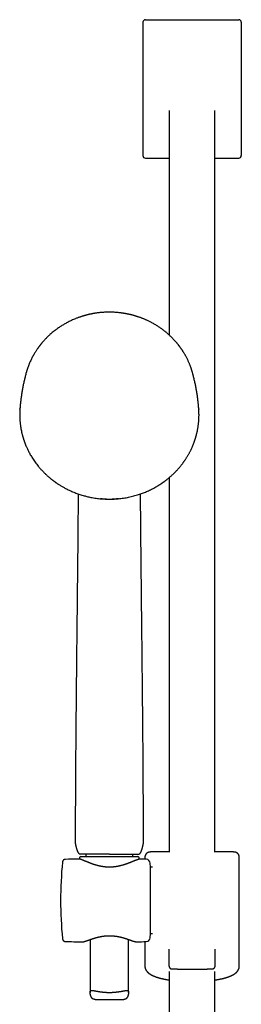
# Model space of a CAD drawing. Header units: millimetres. Extents: x 8 to 822, y 12 to 1777.
# Tile 13 of 14: x 373 to 459, y 1393 to 1777. Entities that reach past the tile are written whole.
import ezdxf

# ---------------------------------------------------------------- set-up
doc = ezdxf.new("R2010")
doc.units = ezdxf.units.MM

msp = doc.modelspace()

# ---------------------------------------------------------------- linework, layer by layer
at = {"color": 7, "linetype": 'Continuous', "lineweight": 30}
for p, q in [((420.98, 1776.13), (420.98, 1724.16)), ((421.99, 1777.13), (427.65, 1777.13)), ((427.65, 1777.13), (452.65, 1777.13)), ((452.65, 1777.13), (458.31, 1777.13)), ((459.32, 1776.13), (459.32, 1724.16)), ((431.25, 1741.78), (431.25, 1654.13)), ((449.05, 1452.48), (449.05, 1741.78)), ((421.95, 1723.13), (431.25, 1723.13)), ((449.05, 1723.13), (458.35, 1723.13)), ((375.53, 1639.54), (375.53, 1639.53)), ((440.28, 1639.53), (440.28, 1639.54)), ((373.06, 1625.28), (373.06, 1625.31)), ((442.75, 1625.31), (442.75, 1625.27)), ((431.25, 1598.55), (431.25, 1452.48)), ((394.61, 1456.08), (394.61, 1456.08)), ((394.64, 1455.79), (394.64, 1455.79)), ((421.17, 1455.79), (421.17, 1455.79)), ((421.2, 1456.09), (421.2, 1456.09)), ((398.8, 1451.71), (398.8, 1450.71)), ((417, 1450.71), (417, 1451.71)), ((389.65, 1448.59), (389.65, 1448.59)), ((390.75, 1449.64), (390.75, 1449.64)), ((395.88, 1449.78), (395.87, 1449.78)), ((396.28, 1450.19), (396.3, 1449.73)), ((396.78, 1450.71), (419.03, 1450.71)), ((419.51, 1449.7), (419.53, 1450.19)), ((419.93, 1449.74), (419.93, 1449.74)), ((421.76, 1450.48), (421.76, 1449.7)), ((423.9, 1446.58), (423.82, 1448.16)), ((458.54, 1408.02), (458.54, 1450.48)), ((424.75, 1446.58), (423.9, 1446.58)), ((423.9, 1420.68), (423.9, 1446.58)), ((389.65, 1418.68), (389.65, 1418.68)), ((390.75, 1417.63), (390.75, 1417.63)), ((397.27, 1417.46), (397.27, 1417.46)), ((400.4, 1418.36), (400.4, 1397.76)), ((415.4, 1397.76), (415.4, 1418.39)), ((418.54, 1417.49), (418.54, 1417.49)), ((421.76, 1417.57), (421.76, 1408.02)), ((423.82, 1419.1), (423.9, 1420.68)), ((423.9, 1420.68), (424.75, 1420.68)), ((431.21, 1407.98), (431.21, 1414.61)), ((449.09, 1407.98), (449.09, 1414.61)), ((431.25, 1405.96), (431.25, 1145.68)), ((449.05, 1145.68), (449.05, 1405.96)), ((402.32, 1395.03), (413.49, 1395.03))]:
    msp.add_line(p, q, dxfattribs=at)
for centre, radius, start, end in [((538.9, 1433.63), 150, 174.2779, 185.7217), ((407.17, 949.91), 500, 91.2951, 91.8829), ((396.78, 1450.21), 0.5, 90, 182.4813), ((419.03, 1450.21), 0.5, 357.5187, 90), ((407.17, 949.91), 500, 88.2697, 88.5377), ((422.22, 1448.08), 1.6, 3, 88.2697), ((407.17, 1917.36), 500, 268.1172, 268.8649), ((407.17, 1917.36), 500, 271.3029, 271.7303), ((422.22, 1419.19), 1.6, 271.7303, 357)]:
    msp.add_arc(centre, radius, start, end, dxfattribs=at)
for centre, major_axis, ratio, start_param, end_param in [((421.99, 1776.13), (1.01, 0), 0.994104, 1.570796, 3.141593), ((458.31, 1776.13), (1.01, 0), 0.994104, 0, 1.570796), ((421.99, 1724.2), (0.3, 1.03), 0.933269, 1.877469, 3.410712), ((458.31, 1724.2), (0.3, -1.03), 0.933269, 6.014066, 7.547309)]:
    msp.add_ellipse(centre, major_axis=major_axis, ratio=ratio, start_param=start_param, end_param=end_param, dxfattribs=at)
for points, knots in [([(440.28, 1639.54), (440.27, 1639.59), (440.24, 1639.69), (440.19, 1639.84), (440.14, 1640.01), (440.09, 1640.19), (440.03, 1640.38), (439.97, 1640.59), (439.89, 1640.81), (439.81, 1641.06), (439.72, 1641.34), (439.61, 1641.66), (439.49, 1641.99), (439.34, 1642.36), (439.18, 1642.77), (438.99, 1643.23), (438.78, 1643.71), (438.56, 1644.21), (438.31, 1644.74), (438.06, 1645.22), (437.84, 1645.65), (437.63, 1646.04), (437.41, 1646.42), (437.2, 1646.8), (436.99, 1647.15), (436.79, 1647.48), (436.59, 1647.78), (436.41, 1648.06), (436.24, 1648.32), (436.08, 1648.56), (435.93, 1648.78), (435.79, 1648.98), (435.66, 1649.16), (435.55, 1649.32), (435.44, 1649.46), (435.36, 1649.57), (435.29, 1649.66), (435.24, 1649.73), (435.2, 1649.79), (435.16, 1649.84), (435.12, 1649.89), (435.07, 1649.96), (435.01, 1650.03), (434.94, 1650.13), (434.84, 1650.25), (434.73, 1650.4), (434.6, 1650.56), (434.45, 1650.74), (434.19, 1651.06), (433.82, 1651.5), (433.33, 1652.05), (432.84, 1652.57), (432.36, 1653.07), (431.89, 1653.53), (431.5, 1653.9), (431.2, 1654.18), (430.97, 1654.39), (430.73, 1654.6), (430.46, 1654.83), (430.16, 1655.09), (429.82, 1655.37), (429.43, 1655.68), (429.01, 1656.01), (428.57, 1656.34), (428.09, 1656.69), (427.59, 1657.04), (427.07, 1657.39), (426.53, 1657.73), (425.97, 1658.08), (425.37, 1658.44), (424.8, 1658.76), (424.27, 1659.04), (423.79, 1659.29), (423.29, 1659.54), (422.8, 1659.78), (422.31, 1660), (421.84, 1660.2), (421.39, 1660.4), (420.95, 1660.57), (420.51, 1660.75), (420.05, 1660.92), (419.59, 1661.08), (419.15, 1661.23), (418.74, 1661.37), (418.34, 1661.49), (418, 1661.6), (417.7, 1661.69), (417.44, 1661.76), (417.19, 1661.83), (416.97, 1661.89), (416.78, 1661.94), (416.62, 1661.98), (416.5, 1662.01), (416.4, 1662.03), (416.32, 1662.05), (416.24, 1662.07), (416.16, 1662.09), (416.05, 1662.12), (415.91, 1662.15), (415.73, 1662.19), (415.52, 1662.24), (415.27, 1662.29), (414.99, 1662.35), (414.69, 1662.41), (414.35, 1662.47), (413.98, 1662.54), (413.58, 1662.61), (413.15, 1662.67), (412.68, 1662.74), (412.19, 1662.81), (411.66, 1662.87), (411.08, 1662.92), (410.47, 1662.97), (409.82, 1663.01), (409.19, 1663.04), (408.57, 1663.06), (407.9, 1663.07), (407.17, 1663.06), (406.4, 1663.04), (405.66, 1663), (404.94, 1662.94), (404.25, 1662.88), (403.65, 1662.81), (403.14, 1662.74), (402.72, 1662.68), (402.31, 1662.62), (401.91, 1662.55), (401.53, 1662.49), (401.15, 1662.42), (400.82, 1662.35), (400.54, 1662.29), (400.32, 1662.24), (400.12, 1662.2), (399.94, 1662.16), (399.8, 1662.13), (399.69, 1662.1), (399.61, 1662.08), (399.55, 1662.07), (399.5, 1662.05), (399.44, 1662.04), (399.37, 1662.02), (399.27, 1662), (399.15, 1661.97), (399.02, 1661.93), (398.87, 1661.89), (398.71, 1661.85), (398.53, 1661.8), (398.32, 1661.74), (398.08, 1661.67), (397.8, 1661.59), (397.5, 1661.5), (397.17, 1661.4), (396.83, 1661.29), (396.44, 1661.16), (396.02, 1661.01), (395.57, 1660.85), (395.12, 1660.68), (394.58, 1660.46), (393.94, 1660.2), (393.22, 1659.87), (392.53, 1659.54), (391.86, 1659.21), (391.21, 1658.87), (390.59, 1658.52), (390, 1658.18), (389.43, 1657.83), (388.87, 1657.48), (388.31, 1657.1), (387.73, 1656.7), (387.15, 1656.28), (386.56, 1655.83), (385.96, 1655.35), (385.36, 1654.85), (384.84, 1654.39), (384.41, 1654), (384.07, 1653.68), (383.73, 1653.35), (383.39, 1653.01), (383.07, 1652.68), (382.76, 1652.35), (382.47, 1652.04), (382.21, 1651.75), (381.97, 1651.47), (381.75, 1651.21), (381.54, 1650.97), (381.36, 1650.75), (381.19, 1650.54), (381.06, 1650.37), (380.96, 1650.25), (380.89, 1650.15), (380.82, 1650.06), (380.77, 1650), (380.73, 1649.95), (380.7, 1649.91), (380.68, 1649.88), (380.64, 1649.83), (380.6, 1649.78), (380.54, 1649.7), (380.47, 1649.6), (380.38, 1649.48), (380.28, 1649.34), (380.16, 1649.17), (380.03, 1648.99), (379.89, 1648.8), (379.71, 1648.53), (379.48, 1648.19), (379.21, 1647.78), (378.91, 1647.3), (378.59, 1646.75), (378.23, 1646.13), (377.88, 1645.48), (377.55, 1644.83), (377.24, 1644.19), (376.96, 1643.57), (376.73, 1643.02), (376.54, 1642.56), (376.41, 1642.21), (376.28, 1641.87), (376.16, 1641.55), (376.06, 1641.24), (375.96, 1640.96), (375.88, 1640.69), (375.8, 1640.45), (375.73, 1640.23), (375.67, 1640.03), (375.62, 1639.85), (375.57, 1639.69), (375.54, 1639.59), (375.53, 1639.54)], [0, 0, 0, 0, 0.001645, 0.00357, 0.005513, 0.007703, 0.010147, 0.012793, 0.015609, 0.018595, 0.022334, 0.026309, 0.03052, 0.034968, 0.040572, 0.046512, 0.052786, 0.059396, 0.06634, 0.07362, 0.0787, 0.083932, 0.089296, 0.09448, 0.099374, 0.103899, 0.108146, 0.112112, 0.1158, 0.119275, 0.122459, 0.125353, 0.127955, 0.130268, 0.132289, 0.13402, 0.135258, 0.136288, 0.137109, 0.137763, 0.138546, 0.139518, 0.140666, 0.141986, 0.143889, 0.146065, 0.148512, 0.151231, 0.154211, 0.163137, 0.171781, 0.180143, 0.188225, 0.196025, 0.203544, 0.206992, 0.210552, 0.21435, 0.218387, 0.222662, 0.228132, 0.233948, 0.240111, 0.24662, 0.253476, 0.260678, 0.267785, 0.275201, 0.282924, 0.290955, 0.299294, 0.305424, 0.311711, 0.318154, 0.324551, 0.330725, 0.336572, 0.342204, 0.347621, 0.352824, 0.358739, 0.364348, 0.369654, 0.374656, 0.379353, 0.383747, 0.387036, 0.390131, 0.393033, 0.39568, 0.397985, 0.399948, 0.401251, 0.402342, 0.403272, 0.404197, 0.405128, 0.406114, 0.407911, 0.410063, 0.412568, 0.415428, 0.418642, 0.42221, 0.426133, 0.430409, 0.43504, 0.440025, 0.445363, 0.451056, 0.457103, 0.463505, 0.470911, 0.478273, 0.485478, 0.492527, 0.499421, 0.508479, 0.517252, 0.525742, 0.533947, 0.541868, 0.549506, 0.554489, 0.559344, 0.56407, 0.568667, 0.573135, 0.577474, 0.581654, 0.584628, 0.587289, 0.589636, 0.591669, 0.59339, 0.594522, 0.59546, 0.596205, 0.596757, 0.597288, 0.598181, 0.599368, 0.60075, 0.602318, 0.604072, 0.606012, 0.608138, 0.610451, 0.613496, 0.616814, 0.620405, 0.624267, 0.628403, 0.63281, 0.638325, 0.64385, 0.649292, 0.654651, 0.664011, 0.673105, 0.681933, 0.690495, 0.698956, 0.707141, 0.715048, 0.722677, 0.730266, 0.738121, 0.746244, 0.754616, 0.763255, 0.77216, 0.781333, 0.790773, 0.796188, 0.801688, 0.807271, 0.812938, 0.818482, 0.823722, 0.828658, 0.833291, 0.83762, 0.841645, 0.845366, 0.848784, 0.851898, 0.854707, 0.856287, 0.857751, 0.859036, 0.860044, 0.860775, 0.86118, 0.861685, 0.862349, 0.863174, 0.864159, 0.865698, 0.867514, 0.869607, 0.871977, 0.874624, 0.877537, 0.880552, 0.886206, 0.892022, 0.898, 0.906262, 0.914816, 0.923661, 0.932797, 0.940779, 0.948971, 0.95737, 0.962214, 0.966794, 0.971112, 0.975167, 0.979025, 0.982611, 0.985925, 0.988967, 0.991738, 0.994194, 0.99639, 0.998325, 1, 1, 1, 1]), ([(375.52, 1639.53), (375.52, 1639.51), (375.45, 1639.26), (375.32, 1638.77), (375.13, 1638.06), (374.95, 1637.34), (374.78, 1636.62), (374.61, 1635.9), (374.45, 1635.17), (374.3, 1634.44), (374.16, 1633.71), (374.02, 1632.97), (373.89, 1632.23), (373.77, 1631.5), (373.66, 1630.75), (373.55, 1630.01), (373.45, 1629.26), (373.36, 1628.51), (373.28, 1627.77), (373.2, 1627.01), (373.13, 1626.26), (373.08, 1625.69), (373.06, 1625.37), (373.05, 1625.31)], [0, 0, 0, 0, 0.003802, 0.055165, 0.106578, 0.158038, 0.209544, 0.261093, 0.312683, 0.364313, 0.415979, 0.46768, 0.519413, 0.571177, 0.622969, 0.674788, 0.726631, 0.778496, 0.830382, 0.882285, 0.934204, 0.986137, 1, 1, 1, 1]), ([(442.76, 1625.31), (442.74, 1625.54), (442.7, 1626.02), (442.64, 1626.75), (442.56, 1627.5), (442.48, 1628.25), (442.39, 1629), (442.29, 1629.74), (442.19, 1630.49), (442.08, 1631.23), (441.96, 1631.97), (441.83, 1632.7), (441.7, 1633.44), (441.56, 1634.17), (441.41, 1634.9), (441.26, 1635.62), (441.09, 1636.34), (440.93, 1637.06), (440.75, 1637.78), (440.57, 1638.49), (440.41, 1639.08), (440.31, 1639.42), (440.28, 1639.53)], [0, 0, 0, 0, 0.0477544, 0.09961, 0.1514424, 0.2032495, 0.2550293, 0.3067797, 0.3584986, 0.4101838, 0.4618334, 0.5134451, 0.565017, 0.6165467, 0.6680323, 0.7194716, 0.7708624, 0.8222025, 0.8734897, 0.924722, 0.975897, 1, 1, 1, 1]), ([(373.05, 1625.29), (373.05, 1625.26), (373.05, 1625.19), (373.04, 1625.07), (373.03, 1624.94), (373.03, 1624.81), (373.02, 1624.67), (373.01, 1624.52), (373, 1624.34), (372.99, 1624.13), (372.98, 1623.89), (372.98, 1623.6), (372.97, 1623.26), (372.97, 1622.86), (372.98, 1622.44), (372.99, 1621.95), (373.01, 1621.4), (373.05, 1620.82), (373.09, 1620.23), (373.15, 1619.65), (373.22, 1619.06), (373.32, 1618.38), (373.44, 1617.61), (373.61, 1616.74), (373.76, 1616.05), (373.88, 1615.54), (373.97, 1615.2), (374.06, 1614.87), (374.14, 1614.56), (374.23, 1614.26), (374.31, 1614), (374.38, 1613.76), (374.45, 1613.55), (374.51, 1613.36), (374.56, 1613.2), (374.6, 1613.07), (374.64, 1612.96), (374.67, 1612.88), (374.69, 1612.81), (374.72, 1612.74), (374.75, 1612.65), (374.78, 1612.55), (374.83, 1612.42), (374.89, 1612.26), (374.96, 1612.07), (375.04, 1611.86), (375.13, 1611.63), (375.23, 1611.38), (375.34, 1611.11), (375.45, 1610.83), (375.61, 1610.46), (375.82, 1609.98), (376.09, 1609.43), (376.38, 1608.82), (376.72, 1608.17), (377.1, 1607.48), (377.5, 1606.82), (377.94, 1606.1), (378.44, 1605.34), (379, 1604.54), (379.58, 1603.75), (380.12, 1603.07), (380.6, 1602.49), (381.02, 1602), (381.47, 1601.51), (381.94, 1601.01), (382.4, 1600.54), (382.84, 1600.1), (383.27, 1599.69), (383.72, 1599.28), (384.18, 1598.87), (384.59, 1598.52), (384.95, 1598.23), (385.23, 1598), (385.49, 1597.79), (385.74, 1597.6), (385.96, 1597.43), (386.16, 1597.28), (386.32, 1597.15), (386.47, 1597.05), (386.59, 1596.96), (386.7, 1596.88), (386.78, 1596.82), (386.84, 1596.78), (386.89, 1596.75), (386.95, 1596.71), (387.02, 1596.65), (387.12, 1596.58), (387.24, 1596.5), (387.39, 1596.4), (387.56, 1596.28), (387.84, 1596.1), (388.22, 1595.84), (388.72, 1595.53), (389.23, 1595.22), (389.75, 1594.92), (390.29, 1594.62), (390.88, 1594.3), (391.51, 1593.98), (392.2, 1593.64), (392.9, 1593.32), (393.64, 1593), (394.41, 1592.68), (395.23, 1592.37), (396.03, 1592.09), (396.83, 1591.83), (397.63, 1591.59), (398.41, 1591.37), (399.18, 1591.18), (399.94, 1591), (400.79, 1590.82), (401.71, 1590.65), (402.72, 1590.5), (403.73, 1590.37), (404.75, 1590.27), (405.76, 1590.19), (406.78, 1590.15), (407.8, 1590.13), (408.82, 1590.14), (409.84, 1590.18), (410.86, 1590.25), (411.88, 1590.34), (412.89, 1590.47), (413.9, 1590.62), (414.91, 1590.8), (415.9, 1591), (416.89, 1591.24), (417.87, 1591.5), (418.78, 1591.76), (419.61, 1592.03), (420.38, 1592.3), (421.16, 1592.59), (421.94, 1592.9), (422.74, 1593.24), (423.55, 1593.61), (424.36, 1594.01), (425.18, 1594.43), (425.84, 1594.79), (426.34, 1595.08), (426.68, 1595.28), (427, 1595.48), (427.29, 1595.66), (427.57, 1595.83), (427.82, 1595.99), (428.04, 1596.15), (428.25, 1596.28), (428.44, 1596.41), (428.6, 1596.52), (428.73, 1596.62), (428.85, 1596.7), (428.95, 1596.77), (429.03, 1596.83), (429.11, 1596.88), (429.21, 1596.95), (429.32, 1597.04), (429.45, 1597.13), (429.6, 1597.24), (429.77, 1597.36), (429.94, 1597.5), (430.12, 1597.63), (430.3, 1597.77), (430.56, 1597.98), (430.89, 1598.25), (431.31, 1598.6), (431.74, 1598.97), (432.19, 1599.37), (432.65, 1599.79), (433.07, 1600.2), (433.45, 1600.58), (433.79, 1600.93), (434.12, 1601.28), (434.44, 1601.62), (434.74, 1601.95), (435.04, 1602.29), (435.33, 1602.64), (435.62, 1602.99), (435.89, 1603.33), (436.14, 1603.65), (436.38, 1603.96), (436.6, 1604.25), (436.79, 1604.52), (436.98, 1604.78), (437.17, 1605.05), (437.36, 1605.33), (437.57, 1605.64), (437.79, 1605.98), (438.02, 1606.34), (438.26, 1606.73), (438.51, 1607.15), (438.74, 1607.56), (438.97, 1607.96), (439.18, 1608.35), (439.39, 1608.75), (439.59, 1609.15), (439.79, 1609.56), (439.98, 1609.97), (440.16, 1610.37), (440.32, 1610.75), (440.47, 1611.11), (440.61, 1611.45), (440.73, 1611.76), (440.84, 1612.05), (440.93, 1612.28), (440.99, 1612.45), (441.03, 1612.57), (441.07, 1612.66), (441.09, 1612.74), (441.11, 1612.8), (441.14, 1612.86), (441.16, 1612.94), (441.2, 1613.04), (441.24, 1613.17), (441.3, 1613.34), (441.37, 1613.56), (441.45, 1613.82), (441.53, 1614.1), (441.62, 1614.4), (441.72, 1614.74), (441.82, 1615.13), (441.93, 1615.56), (442.04, 1616.03), (442.14, 1616.48), (442.24, 1616.92), (442.32, 1617.34), (442.39, 1617.78), (442.48, 1618.31), (442.57, 1618.94), (442.66, 1619.64), (442.72, 1620.32), (442.77, 1620.98), (442.81, 1621.61), (442.83, 1622.22), (442.84, 1622.74), (442.84, 1623.16), (442.83, 1623.5), (442.83, 1623.83), (442.82, 1624.14), (442.81, 1624.42), (442.79, 1624.68), (442.78, 1624.9), (442.77, 1625.11), (442.76, 1625.23), (442.76, 1625.29)], [0, 0, 0, 0, 0.000951, 0.00193, 0.003036, 0.004253, 0.00557, 0.006974, 0.008466, 0.010552, 0.012788, 0.015174, 0.018604, 0.022304, 0.026272, 0.03051, 0.035893, 0.041374, 0.046842, 0.052297, 0.05774, 0.063171, 0.071403, 0.079606, 0.08778, 0.090983, 0.094182, 0.097376, 0.100428, 0.103231, 0.105785, 0.10809, 0.110147, 0.111955, 0.113514, 0.114824, 0.115886, 0.116546, 0.117156, 0.117891, 0.118757, 0.119771, 0.120935, 0.122551, 0.124388, 0.126447, 0.128728, 0.13123, 0.133951, 0.136743, 0.139515, 0.145262, 0.150923, 0.1565, 0.163835, 0.171017, 0.178053, 0.185051, 0.193962, 0.202877, 0.211797, 0.220722, 0.226386, 0.232222, 0.238234, 0.244421, 0.250785, 0.255992, 0.261311, 0.266742, 0.272285, 0.27791, 0.281398, 0.284647, 0.287656, 0.290428, 0.29296, 0.295254, 0.296996, 0.29857, 0.299975, 0.301212, 0.302031, 0.302668, 0.303134, 0.303663, 0.304513, 0.305603, 0.306932, 0.308499, 0.310306, 0.312352, 0.317473, 0.322688, 0.327986, 0.333366, 0.338829, 0.344373, 0.351014, 0.357768, 0.364616, 0.371408, 0.379162, 0.386804, 0.394332, 0.401748, 0.409052, 0.416116, 0.423071, 0.429942, 0.436807, 0.445722, 0.454637, 0.463552, 0.472466, 0.481381, 0.490295, 0.49921, 0.508124, 0.517039, 0.525953, 0.534868, 0.543782, 0.552714, 0.561687, 0.570523, 0.5794, 0.588318, 0.597277, 0.604345, 0.611477, 0.618749, 0.626162, 0.633856, 0.641697, 0.649684, 0.657818, 0.6661, 0.66977, 0.673275, 0.676573, 0.679664, 0.682548, 0.68518, 0.687613, 0.689846, 0.691879, 0.693552, 0.69506, 0.696371, 0.697452, 0.698185, 0.699064, 0.700127, 0.701375, 0.702837, 0.704492, 0.706336, 0.708286, 0.710294, 0.712359, 0.714483, 0.719094, 0.723957, 0.729073, 0.73444, 0.74006, 0.745932, 0.750271, 0.754723, 0.75908, 0.763275, 0.767308, 0.77118, 0.775537, 0.779669, 0.783578, 0.787262, 0.79079, 0.794084, 0.797145, 0.799974, 0.80285, 0.805987, 0.809384, 0.813035, 0.816945, 0.821115, 0.825545, 0.830235, 0.834102, 0.838129, 0.842317, 0.846532, 0.850561, 0.854837, 0.85888, 0.862688, 0.866263, 0.869604, 0.872711, 0.875584, 0.878223, 0.879511, 0.880626, 0.881559, 0.88231, 0.882879, 0.883358, 0.884118, 0.885104, 0.886317, 0.887757, 0.890141, 0.892693, 0.895393, 0.898242, 0.901239, 0.905195, 0.909383, 0.913804, 0.918457, 0.922275, 0.926238, 0.930343, 0.934543, 0.941328, 0.94789, 0.954228, 0.960343, 0.966236, 0.971905, 0.977351, 0.980594, 0.983753, 0.986827, 0.989704, 0.992312, 0.994612, 0.996657, 0.99845, 1, 1, 1, 1]), ([(395.76, 1592.19), (395.75, 1591.99), (395.74, 1590.74), (395.73, 1588.43), (395.7, 1585.24), (395.67, 1582.06), (395.64, 1578.86), (395.61, 1575.55), (395.58, 1572.12), (395.55, 1568.59), (395.51, 1565.04), (395.47, 1561.49), (395.43, 1557.93), (395.4, 1554.37), (395.36, 1550.8), (395.32, 1547.22), (395.28, 1543.64), (395.24, 1540.08), (395.2, 1536.53), (395.16, 1533), (395.13, 1529.47), (395.09, 1525.84), (395.05, 1522.11), (395.01, 1518.29), (394.97, 1514.46), (394.93, 1510.63), (394.9, 1506.8), (394.86, 1502.74), (394.82, 1498.45), (394.79, 1493.93), (394.75, 1489.41), (394.72, 1484.86), (394.69, 1480.29), (394.67, 1475.68), (394.65, 1471.08), (394.63, 1466.48), (394.62, 1461.88), (394.61, 1458.42), (394.61, 1456.49), (394.61, 1456.08)], [0, 0, 0, 0, 0.004413, 0.02825, 0.052096, 0.07595, 0.099814, 0.123687, 0.149958, 0.176239, 0.202532, 0.228835, 0.255149, 0.281473, 0.307806, 0.334148, 0.360498, 0.386856, 0.41275, 0.43865, 0.464555, 0.490464, 0.518446, 0.546431, 0.574416, 0.602401, 0.630384, 0.658364, 0.691333, 0.724292, 0.757237, 0.790167, 0.823749, 0.857307, 0.890838, 0.924338, 0.957803, 0.991229, 1, 1, 1, 1]), ([(411.43, 1590.31), (411.32, 1590.29), (411.07, 1590.25), (410.67, 1590.2), (410.25, 1590.16), (409.82, 1590.12), (409.39, 1590.09), (408.96, 1590.07), (408.53, 1590.05), (407.95, 1590.04), (407.37, 1590.05), (406.79, 1590.07), (406.35, 1590.09), (405.92, 1590.13), (405.48, 1590.17), (405.04, 1590.21), (404.68, 1590.26), (404.46, 1590.29), (404.39, 1590.31)], [0, 0, 0, 0, 0.04861, 0.108885, 0.169291, 0.229698, 0.290598, 0.351498, 0.412495, 0.473492, 0.596949, 0.65877, 0.720592, 0.78289, 0.845188, 0.907615, 0.970041, 1, 1, 1, 1]), ([(421.2, 1456.09), (421.2, 1456.48), (421.2, 1458.41), (421.19, 1461.86), (421.18, 1466.45), (421.16, 1471.04), (421.14, 1475.6), (421.12, 1480.14), (421.09, 1484.66), (421.06, 1489.18), (421.03, 1493.53), (420.99, 1497.73), (420.96, 1501.76), (420.92, 1505.8), (420.88, 1509.83), (420.84, 1513.86), (420.8, 1517.89), (420.76, 1521.91), (420.72, 1525.87), (420.68, 1529.75), (420.64, 1533.56), (420.6, 1537.38), (420.56, 1541.18), (420.51, 1544.98), (420.47, 1548.7), (420.43, 1552.35), (420.4, 1555.92), (420.36, 1559.48), (420.32, 1563.04), (420.28, 1566.58), (420.25, 1570.13), (420.21, 1573.66), (420.18, 1577.19), (420.15, 1580.71), (420.12, 1584.2), (420.09, 1587.66), (420.07, 1590.32), (420.06, 1591.82), (420.05, 1592.19)], [0, 0, 0, 0, 0.008694, 0.042047, 0.075439, 0.108866, 0.142323, 0.17521, 0.208119, 0.241048, 0.273993, 0.303419, 0.332854, 0.362296, 0.391741, 0.42119, 0.450639, 0.480087, 0.509533, 0.537512, 0.565486, 0.593454, 0.621414, 0.649367, 0.677311, 0.703649, 0.729979, 0.756298, 0.782607, 0.808906, 0.835194, 0.861471, 0.887737, 0.913992, 0.940235, 0.966, 0.991754, 1, 1, 1, 1]), ([(394.61, 1456.08), (394.61, 1456.07), (394.61, 1456.03), (394.61, 1455.95), (394.62, 1455.86), (394.63, 1455.81), (394.64, 1455.79)], [0, 0, 0, 0, 0.137885, 0.463038, 0.784459, 1, 1, 1, 1]), ([(394.64, 1455.79), (394.65, 1455.71), (394.69, 1455.56), (394.74, 1455.33), (394.79, 1455.11), (394.83, 1454.91), (394.87, 1454.74), (394.91, 1454.58), (394.94, 1454.45), (394.97, 1454.34), (394.99, 1454.25), (395.01, 1454.16), (395.04, 1454.06), (395.07, 1453.96), (395.1, 1453.86), (395.13, 1453.74), (395.17, 1453.6), (395.22, 1453.44), (395.28, 1453.27), (395.35, 1453.08), (395.42, 1452.9), (395.49, 1452.73), (395.56, 1452.56), (395.64, 1452.41), (395.73, 1452.27), (395.81, 1452.14), (395.89, 1452.05), (395.95, 1451.98), (396, 1451.93), (396.06, 1451.88), (396.13, 1451.83), (396.2, 1451.78), (396.3, 1451.74), (396.37, 1451.72), (396.4, 1451.71)], [0, 0, 0, 0, 0.050977, 0.104404, 0.153065, 0.196962, 0.236095, 0.270463, 0.300064, 0.324899, 0.344966, 0.361098, 0.385823, 0.408526, 0.431377, 0.456692, 0.48743, 0.523654, 0.565359, 0.609361, 0.651758, 0.692546, 0.731751, 0.769399, 0.805191, 0.838432, 0.869143, 0.883584, 0.898162, 0.916756, 0.933701, 0.953253, 0.975361, 1, 1, 1, 1]), ([(419.4, 1451.71), (419.44, 1451.72), (419.51, 1451.74), (419.61, 1451.78), (419.69, 1451.84), (419.76, 1451.89), (419.82, 1451.94), (419.86, 1451.99), (419.92, 1452.05), (420, 1452.14), (420.08, 1452.27), (420.17, 1452.41), (420.24, 1452.56), (420.32, 1452.73), (420.39, 1452.9), (420.46, 1453.08), (420.53, 1453.27), (420.59, 1453.44), (420.64, 1453.6), (420.68, 1453.74), (420.71, 1453.86), (420.74, 1453.96), (420.77, 1454.06), (420.79, 1454.16), (420.82, 1454.25), (420.84, 1454.34), (420.87, 1454.45), (420.9, 1454.58), (420.94, 1454.74), (420.98, 1454.91), (421.02, 1455.11), (421.07, 1455.33), (421.12, 1455.56), (421.15, 1455.72), (421.17, 1455.79)], [0, 0, 0, 0, 0.024632, 0.046734, 0.069871, 0.089269, 0.104975, 0.117793, 0.130814, 0.161517, 0.194748, 0.23053, 0.268167, 0.307361, 0.348138, 0.390523, 0.434512, 0.476205, 0.512419, 0.543148, 0.568456, 0.5913, 0.613996, 0.638714, 0.654842, 0.674904, 0.699731, 0.729324, 0.763682, 0.802804, 0.846688, 0.895336, 0.948747, 1, 1, 1, 1]), ([(421.17, 1455.79), (421.17, 1455.8), (421.18, 1455.83), (421.19, 1455.9), (421.2, 1456), (421.2, 1456.06), (421.2, 1456.09)], [0, 0, 0, 0, 0.054599, 0.383998, 0.714129, 1, 1, 1, 1]), ([(407.9, 1451.71), (407.75, 1451.71), (407.44, 1451.71), (406.97, 1451.71), (406.5, 1451.71), (406.04, 1451.71), (405.58, 1451.71), (405.12, 1451.71), (404.67, 1451.71), (404.22, 1451.71), (403.77, 1451.71), (403.33, 1451.71), (402.89, 1451.71), (402.46, 1451.71), (402.04, 1451.71), (401.64, 1451.71), (401.24, 1451.71), (400.86, 1451.71), (400.48, 1451.71), (400.11, 1451.71), (399.76, 1451.71), (399.42, 1451.71), (399.1, 1451.71), (398.8, 1451.71), (398.51, 1451.71), (398.24, 1451.71), (397.99, 1451.71), (397.75, 1451.71), (397.53, 1451.71), (397.33, 1451.71), (397.14, 1451.71), (396.98, 1451.71), (396.84, 1451.71), (396.72, 1451.71), (396.62, 1451.71), (396.53, 1451.71), (396.47, 1451.71), (396.43, 1451.71), (396.41, 1451.71), (396.41, 1451.71), (396.41, 1451.71)], [0, 0, 0, 0, 0.025875, 0.05175, 0.077712, 0.103716, 0.129808, 0.155683, 0.181601, 0.207854, 0.234106, 0.260539, 0.286973, 0.313753, 0.340581, 0.366935, 0.393335, 0.419872, 0.446456, 0.47357, 0.500734, 0.528047, 0.555411, 0.581753, 0.608141, 0.634881, 0.661622, 0.688554, 0.715486, 0.742785, 0.770135, 0.796481, 0.822871, 0.849615, 0.876359, 0.903294, 0.93023, 0.957532, 0.984885, 1, 1, 1, 1]), ([(407.9, 1451.71), (408.08, 1451.71), (408.42, 1451.71), (408.93, 1451.71), (409.45, 1451.71), (409.96, 1451.71), (410.41, 1451.71), (410.81, 1451.71), (411.16, 1451.71), (411.5, 1451.71), (411.88, 1451.71), (412.29, 1451.71), (412.74, 1451.71), (413.18, 1451.71), (413.61, 1451.71), (414.03, 1451.71), (414.43, 1451.71), (414.82, 1451.71), (415.2, 1451.71), (415.56, 1451.71), (415.92, 1451.71), (416.26, 1451.71), (416.6, 1451.71), (416.91, 1451.71), (417.2, 1451.71), (417.47, 1451.71), (417.73, 1451.71), (417.96, 1451.71), (418.14, 1451.71), (418.31, 1451.71), (418.46, 1451.71), (418.61, 1451.71), (418.77, 1451.71), (418.92, 1451.71), (419.05, 1451.71), (419.16, 1451.71), (419.24, 1451.71), (419.3, 1451.71), (419.34, 1451.71), (419.38, 1451.71), (419.4, 1451.71), (419.4, 1451.71), (419.4, 1451.71)], [0, 0, 0, 0, 0.028466, 0.056962, 0.085514, 0.114182, 0.142908, 0.162691, 0.182474, 0.202334, 0.222194, 0.249016, 0.275885, 0.303095, 0.330355, 0.357715, 0.384072, 0.41052, 0.437014, 0.463841, 0.490716, 0.517932, 0.545199, 0.572565, 0.599029, 0.625492, 0.652141, 0.67879, 0.699043, 0.719296, 0.739631, 0.759967, 0.78732, 0.81378, 0.84024, 0.866885, 0.89353, 0.91378, 0.93403, 0.954362, 0.974695, 1, 1, 1, 1]), ([(431.25, 1452.64), (431.24, 1452.64), (431.13, 1452.64), (430.92, 1452.64), (430.63, 1452.64), (430.34, 1452.64), (430.06, 1452.63), (429.78, 1452.63), (429.51, 1452.63), (429.24, 1452.63), (428.98, 1452.62), (428.72, 1452.62), (428.46, 1452.62), (428.22, 1452.61), (427.97, 1452.61), (427.74, 1452.61), (427.51, 1452.61), (427.28, 1452.6), (427.06, 1452.6), (426.85, 1452.6), (426.64, 1452.59), (426.44, 1452.59), (426.24, 1452.58), (426.06, 1452.58), (425.87, 1452.58), (425.7, 1452.57), (425.53, 1452.57), (425.36, 1452.57), (425.21, 1452.56), (425.06, 1452.56), (424.91, 1452.55), (424.78, 1452.55), (424.65, 1452.55), (424.52, 1452.54), (424.4, 1452.54), (424.29, 1452.53), (424.19, 1452.53), (424.08, 1452.52), (423.99, 1452.52), (423.89, 1452.51), (423.79, 1452.5), (423.7, 1452.5), (423.62, 1452.49), (423.56, 1452.48), (423.52, 1452.48), (423.47, 1452.47), (423.43, 1452.46), (423.38, 1452.45), (423.34, 1452.44), (423.29, 1452.43), (423.24, 1452.42), (423.19, 1452.4), (423.14, 1452.39), (423.08, 1452.37), (423.02, 1452.34), (422.95, 1452.31), (422.88, 1452.28), (422.8, 1452.24), (422.73, 1452.2), (422.64, 1452.14), (422.56, 1452.08), (422.48, 1452.02), (422.39, 1451.95), (422.31, 1451.87), (422.24, 1451.78), (422.16, 1451.69), (422.1, 1451.6), (422.04, 1451.5), (421.98, 1451.4), (421.93, 1451.29), (421.88, 1451.18), (421.84, 1451.06), (421.81, 1450.94), (421.78, 1450.81), (421.77, 1450.69), (421.76, 1450.58), (421.76, 1450.51), (421.76, 1450.48)], [0, 0, 0, 0, 0.001833, 0.020964, 0.040097, 0.059232, 0.07837, 0.097511, 0.116654, 0.1358, 0.15495, 0.174104, 0.193263, 0.212425, 0.231594, 0.250768, 0.269949, 0.289137, 0.308333, 0.327539, 0.346756, 0.365985, 0.385228, 0.404488, 0.423767, 0.443068, 0.462395, 0.481753, 0.501149, 0.520589, 0.540085, 0.55965, 0.579301, 0.599062, 0.618968, 0.639067, 0.659434, 0.680187, 0.701529, 0.723848, 0.748033, 0.776993, 0.79519, 0.805858, 0.814909, 0.822608, 0.829297, 0.835223, 0.84058, 0.845518, 0.850165, 0.854631, 0.859015, 0.863392, 0.867829, 0.872405, 0.877185, 0.882214, 0.887511, 0.893065, 0.89884, 0.904786, 0.910857, 0.917015, 0.923231, 0.929488, 0.935771, 0.942073, 0.948388, 0.954712, 0.961043, 0.968053, 0.975019, 0.981923, 0.988768, 0.995558, 1, 1, 1, 1]), ([(458.54, 1450.48), (458.54, 1450.52), (458.54, 1450.59), (458.53, 1450.71), (458.51, 1450.83), (458.49, 1450.95), (458.46, 1451.07), (458.42, 1451.18), (458.37, 1451.29), (458.32, 1451.39), (458.27, 1451.5), (458.2, 1451.59), (458.14, 1451.69), (458.07, 1451.77), (457.99, 1451.86), (457.92, 1451.93), (457.84, 1452.01), (457.76, 1452.07), (457.68, 1452.13), (457.6, 1452.18), (457.52, 1452.23), (457.44, 1452.27), (457.37, 1452.3), (457.3, 1452.33), (457.24, 1452.36), (457.18, 1452.38), (457.13, 1452.4), (457.08, 1452.41), (457.03, 1452.43), (456.98, 1452.44), (456.94, 1452.45), (456.9, 1452.46), (456.85, 1452.46), (456.81, 1452.47), (456.77, 1452.48), (456.73, 1452.48), (456.68, 1452.49), (456.62, 1452.49), (456.55, 1452.5), (456.46, 1452.51), (456.36, 1452.51), (456.26, 1452.52), (456.16, 1452.53), (456.06, 1452.53), (455.94, 1452.54), (455.82, 1452.54), (455.7, 1452.54), (455.57, 1452.55), (455.43, 1452.55), (455.29, 1452.56), (455.14, 1452.56), (454.99, 1452.56), (454.83, 1452.57), (454.66, 1452.57), (454.48, 1452.58), (454.3, 1452.58), (454.12, 1452.58), (453.92, 1452.59), (453.72, 1452.59), (453.52, 1452.59), (453.31, 1452.6), (453.09, 1452.6), (452.86, 1452.6), (452.64, 1452.61), (452.4, 1452.61), (452.16, 1452.61), (451.91, 1452.62), (451.66, 1452.62), (451.4, 1452.62), (451.14, 1452.63), (450.87, 1452.63), (450.6, 1452.63), (450.33, 1452.63), (450.04, 1452.64), (449.76, 1452.64), (449.47, 1452.64), (449.23, 1452.64), (449.09, 1452.64), (449.05, 1452.64)], [0, 0, 0, 0, 0.005721, 0.01238, 0.01899, 0.025551, 0.032064, 0.038529, 0.044945, 0.051312, 0.057628, 0.063889, 0.070094, 0.076236, 0.082307, 0.088297, 0.09419, 0.099966, 0.105595, 0.111046, 0.116288, 0.121298, 0.126078, 0.130647, 0.135053, 0.139356, 0.143627, 0.147941, 0.152362, 0.156983, 0.161904, 0.167241, 0.17313, 0.179742, 0.187299, 0.196115, 0.206664, 0.219765, 0.237136, 0.264242, 0.28752, 0.309163, 0.329711, 0.351455, 0.372437, 0.392937, 0.41312, 0.433082, 0.452882, 0.47256, 0.492145, 0.511656, 0.531109, 0.550513, 0.569878, 0.589211, 0.608516, 0.627798, 0.64706, 0.666305, 0.685536, 0.704754, 0.723961, 0.743159, 0.762348, 0.781529, 0.800703, 0.819872, 0.839035, 0.858193, 0.877348, 0.896498, 0.915644, 0.934788, 0.953928, 0.973066, 0.992202, 1, 1, 1, 1]), ([(390.75, 1449.64), (390.71, 1449.64), (390.66, 1449.63), (390.58, 1449.62), (390.52, 1449.61), (390.48, 1449.6), (390.44, 1449.59), (390.41, 1449.58), (390.37, 1449.56), (390.32, 1449.54), (390.25, 1449.51), (390.19, 1449.47), (390.13, 1449.43), (390.07, 1449.39), (390.03, 1449.36), (389.99, 1449.32), (389.97, 1449.29), (389.94, 1449.27), (389.92, 1449.24), (389.89, 1449.21), (389.86, 1449.17), (389.83, 1449.12), (389.79, 1449.05), (389.75, 1448.98), (389.72, 1448.89), (389.69, 1448.8), (389.67, 1448.7), (389.66, 1448.63), (389.65, 1448.59)], [0, 0, 0, 0, 0.061032, 0.110613, 0.148398, 0.174148, 0.189022, 0.20698, 0.231879, 0.263796, 0.30281, 0.34783, 0.38918, 0.424607, 0.454922, 0.480731, 0.505128, 0.523369, 0.540406, 0.563219, 0.591832, 0.626198, 0.667975, 0.718591, 0.777811, 0.844596, 0.918689, 1, 1, 1, 1]), ([(419.93, 1449.74), (419.92, 1449.75), (419.88, 1449.75), (419.8, 1449.74), (419.7, 1449.73), (419.59, 1449.72), (419.47, 1449.69), (419.34, 1449.66), (419.21, 1449.63), (419.08, 1449.59), (418.94, 1449.54), (418.81, 1449.5), (418.66, 1449.45), (418.52, 1449.39), (418.37, 1449.33), (418.21, 1449.27), (418.05, 1449.21), (417.88, 1449.14), (417.7, 1449.07), (417.52, 1449), (417.34, 1448.93), (417.15, 1448.85), (416.95, 1448.77), (416.75, 1448.69), (416.54, 1448.6), (416.32, 1448.52), (416.1, 1448.43), (415.88, 1448.34), (415.65, 1448.25), (415.41, 1448.16), (415.17, 1448.07), (414.92, 1447.98), (414.67, 1447.89), (414.42, 1447.8), (414.16, 1447.71), (413.9, 1447.63), (413.63, 1447.54), (413.37, 1447.46), (413.1, 1447.38), (412.83, 1447.31), (412.56, 1447.23), (412.28, 1447.16), (412.01, 1447.09), (411.74, 1447.03), (411.46, 1446.97), (411.19, 1446.92), (410.92, 1446.87), (410.64, 1446.82), (410.37, 1446.78), (410.1, 1446.74), (409.83, 1446.71), (409.55, 1446.68), (409.28, 1446.65), (409.01, 1446.63), (408.74, 1446.62), (408.47, 1446.6), (408.2, 1446.6), (407.93, 1446.6), (407.66, 1446.6), (407.39, 1446.6), (407.13, 1446.62), (406.86, 1446.63), (406.59, 1446.65), (406.32, 1446.68), (406.05, 1446.7), (405.78, 1446.74), (405.51, 1446.78), (405.24, 1446.82), (404.97, 1446.86), (404.7, 1446.91), (404.43, 1446.97), (404.16, 1447.02), (403.89, 1447.09), (403.63, 1447.15), (403.36, 1447.22), (403.09, 1447.29), (402.82, 1447.37), (402.56, 1447.45), (402.29, 1447.53), (402.03, 1447.61), (401.77, 1447.7), (401.51, 1447.78), (401.26, 1447.87), (401.01, 1447.96), (400.76, 1448.05), (400.52, 1448.14), (400.28, 1448.23), (400.04, 1448.32), (399.81, 1448.41), (399.59, 1448.5), (399.37, 1448.59), (399.16, 1448.68), (398.95, 1448.76), (398.75, 1448.84), (398.55, 1448.92), (398.36, 1449), (398.17, 1449.08), (398, 1449.15), (397.83, 1449.22), (397.66, 1449.28), (397.5, 1449.34), (397.35, 1449.4), (397.2, 1449.46), (397.06, 1449.51), (396.92, 1449.55), (396.79, 1449.6), (396.66, 1449.64), (396.53, 1449.68), (396.41, 1449.71), (396.28, 1449.74), (396.17, 1449.76), (396.05, 1449.77), (395.96, 1449.78), (395.91, 1449.78), (395.88, 1449.78)], [0, 0, 0, 0, 0.003048, 0.010316, 0.018704, 0.028031, 0.038513, 0.049033, 0.059078, 0.068702, 0.077995, 0.087414, 0.096675, 0.105866, 0.115023, 0.124172, 0.133332, 0.142506, 0.151642, 0.160876, 0.170118, 0.179375, 0.188652, 0.197953, 0.207283, 0.216641, 0.226031, 0.235451, 0.244903, 0.254384, 0.263887, 0.273415, 0.282875, 0.292293, 0.301673, 0.311022, 0.320344, 0.329666, 0.33887, 0.348021, 0.357105, 0.366105, 0.37501, 0.383806, 0.392502, 0.401121, 0.409649, 0.418096, 0.426473, 0.43479, 0.443056, 0.451223, 0.459318, 0.467436, 0.475546, 0.48362, 0.491632, 0.499561, 0.507413, 0.515378, 0.523351, 0.531343, 0.539363, 0.54742, 0.555526, 0.563686, 0.571869, 0.580125, 0.588478, 0.596914, 0.605417, 0.613968, 0.622554, 0.631224, 0.640022, 0.648916, 0.657902, 0.666974, 0.676127, 0.685353, 0.694643, 0.703987, 0.713376, 0.722799, 0.732244, 0.741701, 0.751185, 0.760628, 0.770099, 0.779585, 0.789074, 0.798553, 0.80801, 0.817438, 0.826828, 0.836174, 0.845473, 0.854721, 0.863918, 0.87312, 0.88212, 0.891172, 0.900277, 0.909437, 0.91866, 0.927961, 0.937365, 0.94691, 0.956656, 0.966688, 0.977097, 0.986365, 0.994625, 1, 1, 1, 1]), ([(389.65, 1418.68), (389.66, 1418.64), (389.66, 1418.57), (389.69, 1418.47), (389.72, 1418.38), (389.75, 1418.31), (389.78, 1418.24), (389.81, 1418.17), (389.86, 1418.1), (389.92, 1418.02), (389.99, 1417.94), (390.07, 1417.87), (390.16, 1417.81), (390.23, 1417.77), (390.28, 1417.74), (390.32, 1417.72), (390.35, 1417.71), (390.39, 1417.7), (390.43, 1417.68), (390.49, 1417.66), (390.57, 1417.65), (390.65, 1417.63), (390.71, 1417.63), (390.75, 1417.63)], [0, 0, 0, 0, 0.082804, 0.154993, 0.216571, 0.271323, 0.311749, 0.354045, 0.402572, 0.45738, 0.515973, 0.581285, 0.636536, 0.682593, 0.719736, 0.734989, 0.749884, 0.771993, 0.802084, 0.840071, 0.88583, 0.939207, 1, 1, 1, 1]), ([(397.27, 1417.46), (397.28, 1417.46), (397.33, 1417.46), (397.41, 1417.46), (397.52, 1417.47), (397.64, 1417.49), (397.77, 1417.51), (397.91, 1417.54), (398.04, 1417.57), (398.18, 1417.61), (398.32, 1417.65), (398.46, 1417.7), (398.61, 1417.74), (398.77, 1417.79), (398.93, 1417.85), (399.09, 1417.9), (399.26, 1417.96), (399.43, 1418.02), (399.61, 1418.09), (399.8, 1418.15), (399.99, 1418.22), (400.19, 1418.29), (400.39, 1418.36), (400.6, 1418.43), (400.81, 1418.5), (401.03, 1418.58), (401.25, 1418.65), (401.48, 1418.73), (401.71, 1418.8), (401.95, 1418.88), (402.18, 1418.95), (402.43, 1419.02), (402.67, 1419.09), (402.92, 1419.16), (403.17, 1419.23), (403.42, 1419.29), (403.68, 1419.35), (403.93, 1419.41), (404.19, 1419.47), (404.45, 1419.52), (404.7, 1419.57), (404.96, 1419.62), (405.22, 1419.66), (405.48, 1419.7), (405.74, 1419.73), (406, 1419.77), (406.26, 1419.79), (406.51, 1419.82), (406.77, 1419.84), (407.03, 1419.85), (407.28, 1419.87), (407.54, 1419.87), (407.8, 1419.88), (408.05, 1419.88), (408.31, 1419.87), (408.56, 1419.87), (408.82, 1419.86), (409.08, 1419.84), (409.33, 1419.82), (409.59, 1419.8), (409.84, 1419.77), (410.1, 1419.74), (410.35, 1419.71), (410.61, 1419.67), (410.86, 1419.63), (411.12, 1419.58), (411.37, 1419.53), (411.62, 1419.48), (411.87, 1419.43), (412.12, 1419.37), (412.38, 1419.31), (412.62, 1419.25), (412.87, 1419.18), (413.12, 1419.11), (413.36, 1419.05), (413.6, 1418.98), (413.84, 1418.9), (414.08, 1418.83), (414.31, 1418.76), (414.53, 1418.68), (414.76, 1418.61), (414.97, 1418.54), (415.19, 1418.46), (415.4, 1418.39), (415.6, 1418.32), (415.8, 1418.25), (415.99, 1418.18), (416.18, 1418.12), (416.36, 1418.05), (416.54, 1417.99), (416.71, 1417.93), (416.87, 1417.88), (417.03, 1417.83), (417.18, 1417.78), (417.33, 1417.73), (417.47, 1417.69), (417.61, 1417.65), (417.75, 1417.61), (417.88, 1417.58), (418.01, 1417.55), (418.13, 1417.52), (418.26, 1417.5), (418.37, 1417.49), (418.45, 1417.49), (418.49, 1417.49), (418.5, 1417.49)], [0, 0, 0, 0, 0.003189, 0.012385, 0.022744, 0.033907, 0.045567, 0.056888, 0.067869, 0.078592, 0.089143, 0.099451, 0.109809, 0.120099, 0.130324, 0.140472, 0.150531, 0.160623, 0.170806, 0.180986, 0.191174, 0.201381, 0.211621, 0.221871, 0.232113, 0.242388, 0.252657, 0.262881, 0.273029, 0.283145, 0.29328, 0.303351, 0.313367, 0.323336, 0.333266, 0.343078, 0.352826, 0.362519, 0.372128, 0.381626, 0.390995, 0.400288, 0.409523, 0.418671, 0.427745, 0.436758, 0.445724, 0.454628, 0.463409, 0.472178, 0.480928, 0.489649, 0.498331, 0.506972, 0.515618, 0.524315, 0.533024, 0.541758, 0.550528, 0.559346, 0.568207, 0.577067, 0.586009, 0.595033, 0.604129, 0.613286, 0.622494, 0.631785, 0.641216, 0.65072, 0.660308, 0.66999, 0.679775, 0.68964, 0.699549, 0.709558, 0.719636, 0.729749, 0.739863, 0.749982, 0.760202, 0.770428, 0.780668, 0.790931, 0.801224, 0.811496, 0.821718, 0.831967, 0.842218, 0.852443, 0.862628, 0.872878, 0.88292, 0.893029, 0.903206, 0.91346, 0.923803, 0.934259, 0.944863, 0.955671, 0.966758, 0.978216, 0.988838, 0.998644, 1, 1, 1, 1]), ([(421.76, 1408.02), (421.76, 1408.01), (421.76, 1407.94), (421.76, 1407.83), (421.78, 1407.68), (421.8, 1407.53), (421.83, 1407.38), (421.86, 1407.23), (421.9, 1407.09), (421.95, 1406.94), (422.01, 1406.8), (422.07, 1406.66), (422.15, 1406.53), (422.22, 1406.39), (422.31, 1406.26), (422.4, 1406.13), (422.5, 1406), (422.6, 1405.87), (422.72, 1405.74), (422.84, 1405.62), (422.97, 1405.49), (423.11, 1405.37), (423.26, 1405.24), (423.42, 1405.12), (423.59, 1405), (423.77, 1404.88), (423.96, 1404.76), (424.16, 1404.65), (424.37, 1404.53), (424.58, 1404.43), (424.8, 1404.32), (425.02, 1404.22), (425.24, 1404.12), (425.48, 1404.03), (425.71, 1403.94), (425.95, 1403.85), (426.19, 1403.76), (426.44, 1403.68), (426.7, 1403.6), (426.95, 1403.52), (427.21, 1403.44), (427.48, 1403.37), (427.75, 1403.3), (428.02, 1403.23), (428.3, 1403.16), (428.58, 1403.09), (428.86, 1403.03), (429.15, 1402.97), (429.45, 1402.91), (429.74, 1402.85), (430.04, 1402.79), (430.35, 1402.74), (430.66, 1402.68), (430.96, 1402.64), (431.16, 1402.61), (431.25, 1402.59)], [0, 0, 0, 0, 0.003939, 0.017755, 0.031564, 0.045391, 0.059266, 0.073218, 0.087278, 0.101479, 0.115858, 0.130452, 0.145302, 0.160452, 0.175952, 0.191851, 0.208206, 0.225072, 0.242507, 0.260566, 0.279297, 0.298735, 0.318894, 0.339754, 0.361259, 0.383311, 0.405781, 0.428523, 0.451398, 0.474269, 0.497045, 0.519675, 0.542133, 0.564407, 0.586496, 0.608404, 0.63014, 0.651713, 0.673136, 0.694417, 0.715567, 0.736596, 0.757513, 0.778325, 0.799041, 0.819666, 0.840207, 0.860671, 0.881061, 0.901383, 0.921641, 0.941839, 0.961981, 0.982069, 1, 1, 1, 1]), ([(431.21, 1407.98), (431.21, 1407.95), (431.21, 1407.89), (431.22, 1407.81), (431.24, 1407.72), (431.27, 1407.64), (431.3, 1407.57), (431.33, 1407.49), (431.37, 1407.42), (431.42, 1407.36), (431.47, 1407.3), (431.52, 1407.25), (431.57, 1407.2), (431.63, 1407.16), (431.68, 1407.12), (431.73, 1407.09), (431.78, 1407.07), (431.82, 1407.05), (431.87, 1407.03), (431.9, 1407.02), (431.94, 1407.01), (431.97, 1407), (432.01, 1406.99), (432.04, 1406.98), (432.07, 1406.98), (432.1, 1406.97), (432.14, 1406.97), (432.19, 1406.96), (432.24, 1406.96), (432.31, 1406.95), (432.39, 1406.95), (432.47, 1406.94), (432.55, 1406.94), (432.64, 1406.93), (432.74, 1406.93), (432.84, 1406.92), (432.95, 1406.92), (433.07, 1406.92), (433.19, 1406.91), (433.32, 1406.91), (433.45, 1406.9), (433.59, 1406.9), (433.74, 1406.9), (433.89, 1406.89), (434.04, 1406.89), (434.21, 1406.89), (434.38, 1406.89), (434.55, 1406.88), (434.73, 1406.88), (434.91, 1406.88), (435.1, 1406.87), (435.3, 1406.87), (435.5, 1406.87), (435.7, 1406.87), (435.91, 1406.87), (436.12, 1406.86), (436.33, 1406.86), (436.55, 1406.86), (436.77, 1406.86), (437, 1406.86), (437.23, 1406.85), (437.46, 1406.85), (437.69, 1406.85), (437.93, 1406.85), (438.16, 1406.85), (438.4, 1406.85), (438.64, 1406.85), (438.89, 1406.85), (439.13, 1406.85), (439.38, 1406.85), (439.62, 1406.85), (439.87, 1406.84), (440.11, 1406.84), (440.36, 1406.84), (440.61, 1406.85), (440.85, 1406.85), (441.1, 1406.85), (441.34, 1406.85), (441.58, 1406.85), (441.83, 1406.85), (442.07, 1406.85), (442.3, 1406.85), (442.54, 1406.85), (442.77, 1406.85), (443.01, 1406.85), (443.23, 1406.86), (443.46, 1406.86), (443.68, 1406.86), (443.9, 1406.86), (444.12, 1406.86), (444.33, 1406.86), (444.54, 1406.87), (444.74, 1406.87), (444.94, 1406.87), (445.14, 1406.87), (445.33, 1406.88), (445.51, 1406.88), (445.7, 1406.88), (445.87, 1406.88), (446.04, 1406.89), (446.21, 1406.89), (446.36, 1406.89), (446.52, 1406.9), (446.66, 1406.9), (446.81, 1406.9), (446.94, 1406.91), (447.07, 1406.91), (447.19, 1406.91), (447.31, 1406.92), (447.42, 1406.92), (447.52, 1406.93), (447.62, 1406.93), (447.71, 1406.93), (447.8, 1406.94), (447.88, 1406.94), (447.95, 1406.95), (448.03, 1406.95), (448.09, 1406.96), (448.15, 1406.97), (448.19, 1406.97), (448.22, 1406.98), (448.26, 1406.98), (448.29, 1406.99), (448.33, 1407), (448.36, 1407.01), (448.4, 1407.02), (448.44, 1407.04), (448.48, 1407.05), (448.53, 1407.08), (448.58, 1407.1), (448.64, 1407.14), (448.69, 1407.18), (448.75, 1407.22), (448.8, 1407.27), (448.86, 1407.33), (448.91, 1407.4), (448.95, 1407.46), (448.99, 1407.54), (449.02, 1407.61), (449.05, 1407.69), (449.07, 1407.78), (449.08, 1407.87), (449.09, 1407.93), (449.09, 1407.97), (449.09, 1407.98)], [0, 0, 0, 0, 0.003091, 0.006302, 0.009468, 0.012588, 0.015665, 0.018697, 0.021684, 0.024623, 0.027508, 0.030333, 0.033083, 0.035744, 0.038296, 0.040729, 0.04305, 0.045285, 0.047481, 0.0497, 0.051987, 0.054419, 0.057082, 0.060083, 0.063561, 0.067713, 0.072859, 0.079606, 0.089555, 0.100485, 0.110769, 0.120486, 0.130769, 0.140676, 0.150361, 0.159907, 0.16936, 0.178747, 0.188084, 0.197383, 0.206652, 0.215898, 0.225125, 0.234335, 0.243531, 0.252715, 0.261889, 0.271054, 0.280211, 0.28936, 0.298502, 0.307638, 0.316769, 0.325894, 0.335015, 0.344131, 0.353243, 0.362351, 0.371455, 0.380556, 0.389654, 0.39875, 0.407842, 0.416933, 0.426021, 0.435107, 0.444192, 0.453275, 0.462357, 0.471438, 0.480519, 0.489598, 0.498678, 0.507757, 0.516837, 0.525916, 0.534997, 0.544078, 0.55316, 0.562243, 0.571327, 0.580413, 0.589501, 0.598591, 0.607684, 0.616778, 0.625876, 0.634976, 0.64408, 0.653187, 0.662298, 0.671413, 0.680532, 0.689655, 0.698784, 0.707918, 0.717057, 0.726202, 0.735355, 0.744514, 0.753682, 0.762858, 0.772045, 0.781244, 0.790456, 0.799683, 0.80893, 0.818198, 0.827495, 0.836827, 0.846204, 0.855642, 0.865162, 0.8748, 0.884617, 0.894722, 0.905349, 0.917128, 0.925085, 0.931257, 0.935799, 0.939605, 0.942842, 0.945674, 0.94823, 0.950616, 0.95292, 0.955213, 0.957544, 0.959973, 0.962538, 0.965246, 0.968077, 0.970999, 0.973981, 0.977001, 0.980045, 0.983103, 0.986172, 0.989247, 0.99267, 0.996045, 0.999129, 1, 1, 1, 1]), ([(449.05, 1402.59), (449.13, 1402.6), (449.31, 1402.63), (449.59, 1402.68), (449.9, 1402.73), (450.2, 1402.78), (450.5, 1402.84), (450.8, 1402.9), (451.09, 1402.96), (451.38, 1403.02), (451.67, 1403.08), (451.95, 1403.14), (452.22, 1403.21), (452.5, 1403.28), (452.76, 1403.35), (453.03, 1403.42), (453.29, 1403.5), (453.54, 1403.58), (453.79, 1403.66), (454.04, 1403.74), (454.28, 1403.82), (454.52, 1403.91), (454.76, 1404), (454.99, 1404.09), (455.21, 1404.19), (455.43, 1404.29), (455.65, 1404.39), (455.86, 1404.5), (456.07, 1404.61), (456.27, 1404.72), (456.47, 1404.84), (456.66, 1404.97), (456.84, 1405.09), (457.01, 1405.22), (457.18, 1405.36), (457.33, 1405.49), (457.47, 1405.63), (457.61, 1405.77), (457.73, 1405.91), (457.84, 1406.05), (457.94, 1406.19), (458.04, 1406.33), (458.12, 1406.47), (458.2, 1406.62), (458.27, 1406.76), (458.33, 1406.91), (458.39, 1407.06), (458.43, 1407.21), (458.47, 1407.36), (458.5, 1407.51), (458.52, 1407.66), (458.53, 1407.82), (458.54, 1407.94), (458.54, 1408), (458.54, 1408.02)], [0, 0, 0, 0, 0.014693, 0.034717, 0.05479, 0.074914, 0.095091, 0.115325, 0.135621, 0.155981, 0.176411, 0.196914, 0.217497, 0.238164, 0.258922, 0.279778, 0.300738, 0.321812, 0.343008, 0.364335, 0.385804, 0.407425, 0.429209, 0.451168, 0.473311, 0.495644, 0.518171, 0.540884, 0.563765, 0.586774, 0.609843, 0.632834, 0.655603, 0.677986, 0.699825, 0.720991, 0.741403, 0.761032, 0.779891, 0.798026, 0.815495, 0.832366, 0.848708, 0.864586, 0.880061, 0.895188, 0.910018, 0.924598, 0.938967, 0.953164, 0.967224, 0.981177, 0.995056, 1, 1, 1, 1]), ([(402.32, 1395.03), (402.3, 1395.03), (402.24, 1395.03), (402.1, 1395.04), (401.92, 1395.06), (401.72, 1395.11), (401.54, 1395.18), (401.37, 1395.27), (401.22, 1395.4), (401.09, 1395.55), (400.97, 1395.71), (400.86, 1395.9), (400.76, 1396.12), (400.66, 1396.35), (400.59, 1396.59), (400.52, 1396.84), (400.47, 1397.08), (400.43, 1397.32), (400.41, 1397.55), (400.4, 1397.73), (400.41, 1397.86), (400.41, 1397.95), (400.43, 1398.04), (400.44, 1398.12), (400.47, 1398.19), (400.5, 1398.26), (400.53, 1398.31), (400.58, 1398.36), (400.63, 1398.41), (400.68, 1398.44), (400.74, 1398.47), (400.81, 1398.49), (400.88, 1398.51), (400.99, 1398.52), (401.11, 1398.53), (401.26, 1398.52), (401.4, 1398.51), (401.55, 1398.49), (401.71, 1398.47), (401.87, 1398.44), (402.05, 1398.41), (402.24, 1398.37), (402.43, 1398.34), (402.63, 1398.3), (402.84, 1398.26), (403.06, 1398.22), (403.28, 1398.18), (403.52, 1398.14), (403.76, 1398.1), (404.01, 1398.06), (404.27, 1398.02), (404.54, 1397.99), (404.82, 1397.95), (405.12, 1397.92), (405.41, 1397.88), (405.72, 1397.86), (406.03, 1397.83), (406.35, 1397.81), (406.66, 1397.79), (406.97, 1397.78), (407.28, 1397.77), (407.59, 1397.77), (407.9, 1397.76), (408.21, 1397.77), (408.52, 1397.77), (408.84, 1397.78), (409.14, 1397.79), (409.44, 1397.81), (409.74, 1397.83), (410.03, 1397.85), (410.31, 1397.88), (410.6, 1397.91), (410.88, 1397.94), (411.16, 1397.97), (411.43, 1398.01), (411.7, 1398.05), (411.96, 1398.09), (412.21, 1398.13), (412.46, 1398.17), (412.7, 1398.21), (412.93, 1398.25), (413.16, 1398.3), (413.38, 1398.34), (413.59, 1398.38), (413.79, 1398.41), (413.98, 1398.45), (414.15, 1398.47), (414.29, 1398.49), (414.42, 1398.51), (414.53, 1398.52), (414.66, 1398.53), (414.8, 1398.52), (414.92, 1398.51), (415.02, 1398.49), (415.08, 1398.46), (415.14, 1398.43), (415.2, 1398.4), (415.24, 1398.35), (415.28, 1398.3), (415.32, 1398.24), (415.35, 1398.18), (415.37, 1398.1), (415.39, 1398.02), (415.4, 1397.93), (415.4, 1397.83), (415.4, 1397.72), (415.4, 1397.58), (415.39, 1397.42), (415.36, 1397.23), (415.32, 1397.01), (415.26, 1396.71), (415.17, 1396.42), (415.08, 1396.19), (415, 1396), (414.9, 1395.81), (414.79, 1395.64), (414.7, 1395.52), (414.62, 1395.44), (414.54, 1395.36), (414.46, 1395.29), (414.36, 1395.23), (414.27, 1395.18), (414.16, 1395.13), (414.06, 1395.1), (413.95, 1395.07), (413.83, 1395.05), (413.71, 1395.04), (413.6, 1395.03), (413.52, 1395.03), (413.49, 1395.03)], [0, 0, 0, 0, 0.001852, 0.008094, 0.017316, 0.026592, 0.035997, 0.045479, 0.054697, 0.063978, 0.07336, 0.082778, 0.093696, 0.104692, 0.115689, 0.126742, 0.137794, 0.148973, 0.160179, 0.171452, 0.17734, 0.183228, 0.189163, 0.195098, 0.201132, 0.207165, 0.21325, 0.219335, 0.225218, 0.2311, 0.237024, 0.242948, 0.248948, 0.254949, 0.267017, 0.274819, 0.282636, 0.290554, 0.298486, 0.306459, 0.314445, 0.322527, 0.330622, 0.338569, 0.346527, 0.354568, 0.362622, 0.370711, 0.378812, 0.386998, 0.395198, 0.403864, 0.412545, 0.421341, 0.430153, 0.439016, 0.447896, 0.456897, 0.465917, 0.474306, 0.482711, 0.491225, 0.499755, 0.508334, 0.516928, 0.525638, 0.534364, 0.542566, 0.550781, 0.559096, 0.567425, 0.575797, 0.584184, 0.592672, 0.601175, 0.609552, 0.617943, 0.626431, 0.634934, 0.643479, 0.652038, 0.660699, 0.669374, 0.678036, 0.686714, 0.695513, 0.704329, 0.711011, 0.717693, 0.724411, 0.731129, 0.740187, 0.752064, 0.758039, 0.764013, 0.770068, 0.776122, 0.782222, 0.788322, 0.79427, 0.800217, 0.806214, 0.812211, 0.818309, 0.824408, 0.830556, 0.836704, 0.847155, 0.855035, 0.862915, 0.878729, 0.89475, 0.902785, 0.91082, 0.92158, 0.932099, 0.937388, 0.942676, 0.948043, 0.95341, 0.958833, 0.964256, 0.969523, 0.974791, 0.980108, 0.985425, 0.990828, 0.996232, 1, 1, 1, 1])]:
    msp.add_open_spline(points, degree=3, knots=knots, dxfattribs=at)

doc.saveas('drawing.dxf')
